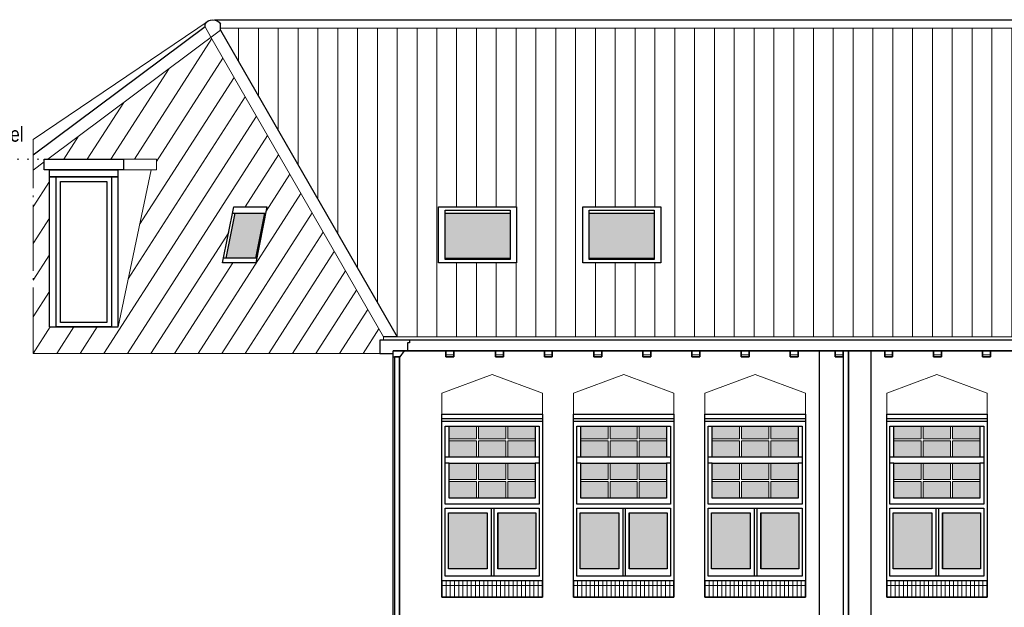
# Model space of a CAD drawing. Extents: x -59835 to 56084, y -767 to 223824.
# Tile 33 of 47: x -31650 to -16750, y 210952 to 219843. Entities that reach past the tile are written whole.
import ezdxf

# ---------------------------------------------------------------- set-up
doc = ezdxf.new("R2010")
doc.units = 0
doc.header["$MEASUREMENT"] = 0
doc.linetypes.add('DASHDOT', pattern=[1250, 1000, -112.5, 25, -112.5])
doc.linetypes.add('DOT', pattern=[150, 25, -125])
for name, color, linetype in [('102 - MAATVOERING', 7, 'Continuous'), ('21 - BUITENWANDEN', 92, 'Continuous'), ('27 - DAKEN', 92, 'Continuous'), ('31 - BUITENKOZIJNEN', 7, 'Continuous'), ('31.1 - ARCERING', 7, 'Continuous'), ('52 - AFVOERVOORZIENINGEN', 92, 'Continuous')]:
    doc.layers.add(name, color=color, linetype=linetype)

msp = doc.modelspace()

# ---------------------------------------------------------------- hatches: boundary and pattern name
at = {"layer": '27 - DAKEN', "linetype": 'Continuous', "lineweight": 13}
h = msp.add_hatch(dxfattribs=at)
h.set_pattern_fill("~A--G'$~", color=253, style=0, pattern_type=0)
h.set_pattern_definition([(90, (-25937.75, 215043), (-300, -1e-05), [])])
h.paths.add_polyline_path([(-25937.75, 215043), (-28609.625, 219685.9375), (-28609.625, 219713), (-24130, 219713), (-24130, 217013), (-25310, 217013), (-25310, 216163), (-24130, 216163), (-24130, 217013), (-24130, 219713), (-21950, 219713), (-21950, 217013), (-23130, 217013), (-23130, 216163), (-21950, 216163), (-21950, 217013), (-21950, 219713), (-15090, 219713), (-15090, 217013), (-16270, 217013), (-16270, 216163), (-15090, 216163), (-15090, 219713), (-5740, 219713), (-5740, 217013), (-6920, 217013), (-6920, 216163), (-5740, 216163), (-5740, 217013), (-5740, 219713), (940, 219713), (940, 217013), (-240, 217013), (-240, 216163), (940, 216163), (940, 217013), (940, 219713), (7770, 219713), (7770, 217013), (6590, 217013), (6590, 216163), (7770, 216163), (7770, 219713), (13890, 219713), (13890, 215043)])
h = msp.add_hatch(dxfattribs=at)
h.set_pattern_fill("~A--G'$~", color=253, style=0, pattern_type=0)
h.set_pattern_definition([(237.2823, (-31446, 214793), (252.403, -162.15), [])])
h.paths.add_polyline_path([(-31446, 214793), (-31446, 217566.9375), (-31280, 217690.9375), (-31280, 217573), (-31200, 217573), (-31200, 215193), (-30160, 215193), (-29662, 217573), (-29579, 217573), (-29579, 217733), (-31280, 217733), (-31280, 217573), (-31446, 217566.9375), (-28755.125, 219578), (-27279.125, 217013), (-28409, 217013), (-28579, 216163), (-28079, 216163), (-27909, 217013), (-27279.125, 217013), (-26145.375, 215043), (-26200, 215043), (-26200, 214793)])
at = {"layer": '31.1 - ARCERING', "linetype": 'Continuous', "lineweight": 5}
for points in [[(-28524.25, 216233), (-28388.25, 216913), (-27939, 216913), (-28075, 216233)], [(-28524.25, 216233), (-28388.25, 216913), (-27939, 216913), (-28075, 216233)], [(-25210, 216233), (-25210, 216913), (-24230, 216913), (-24230, 216233)], [(-25210, 216233), (-25210, 216913), (-24230, 216913), (-24230, 216233)], [(-23030, 216233), (-23030, 216913), (-22050, 216913), (-22050, 216233)], [(-23030, 216233), (-23030, 216913), (-22050, 216913), (-22050, 216233)], [(-25150, 213503), (-25150, 213693), (-24736.75, 213693), (-24736.75, 213503)], [(-25150, 213503), (-25150, 213693), (-24736.75, 213693), (-24736.75, 213503)], [(-24706.75, 213503), (-24706.75, 213693), (-24293.375, 213693), (-24293.375, 213503)], [(-24706.75, 213503), (-24706.75, 213693), (-24293.375, 213693), (-24293.375, 213503)], [(-24263.375, 213503), (-24263.375, 213693), (-23850, 213693), (-23850, 213503)], [(-24263.375, 213503), (-24263.375, 213693), (-23850, 213693), (-23850, 213503)], [(-23160, 213503), (-23160, 213693), (-22746.75, 213693), (-22746.75, 213503)], [(-23160, 213503), (-23160, 213693), (-22746.75, 213693), (-22746.75, 213503)], [(-22716.75, 213503), (-22716.75, 213693), (-22303.375, 213693), (-22303.375, 213503)], [(-22716.75, 213503), (-22716.75, 213693), (-22303.375, 213693), (-22303.375, 213503)], [(-22273.375, 213503), (-22273.375, 213693), (-21860, 213693), (-21860, 213503)], [(-22273.375, 213503), (-22273.375, 213693), (-21860, 213693), (-21860, 213503)], [(-21170, 213503), (-21170, 213693), (-20756.75, 213693), (-20756.75, 213503)], [(-21170, 213503), (-21170, 213693), (-20756.75, 213693), (-20756.75, 213503)], [(-20726.75, 213503), (-20726.75, 213693), (-20313.375, 213693), (-20313.375, 213503)], [(-20726.75, 213503), (-20726.75, 213693), (-20313.375, 213693), (-20313.375, 213503)], [(-20283.375, 213503), (-20283.375, 213693), (-19870, 213693), (-19870, 213503)], [(-20283.375, 213503), (-20283.375, 213693), (-19870, 213693), (-19870, 213503)], [(-18420, 213503), (-18420, 213693), (-18006.75, 213693), (-18006.75, 213503)], [(-18420, 213503), (-18420, 213693), (-18006.75, 213693), (-18006.75, 213503)], [(-17976.75, 213503), (-17976.75, 213693), (-17563.375, 213693), (-17563.375, 213503)], [(-17976.75, 213503), (-17976.75, 213693), (-17563.375, 213693), (-17563.375, 213503)], [(-17533.375, 213503), (-17533.375, 213693), (-17120, 213693), (-17120, 213503)], [(-17533.375, 213503), (-17533.375, 213693), (-17120, 213693), (-17120, 213503)], [(-25150, 213223), (-25150, 213473), (-24736.75, 213473), (-24736.75, 213223)], [(-25150, 213223), (-25150, 213473), (-24736.75, 213473), (-24736.75, 213223)], [(-24706.75, 213223), (-24706.75, 213473), (-24293.375, 213473), (-24293.375, 213223)], [(-24706.75, 213223), (-24706.75, 213473), (-24293.375, 213473), (-24293.375, 213223)], [(-24263.375, 213223), (-24263.375, 213473), (-23850.125, 213473), (-23850.125, 213223)], [(-24263.375, 213223), (-24263.375, 213473), (-23850.125, 213473), (-23850.125, 213223)], [(-23160, 213223), (-23160, 213473), (-22746.75, 213473), (-22746.75, 213223)], [(-23160, 213223), (-23160, 213473), (-22746.75, 213473), (-22746.75, 213223)], [(-22716.75, 213223), (-22716.75, 213473), (-22303.375, 213473), (-22303.375, 213223)], [(-22716.75, 213223), (-22716.75, 213473), (-22303.375, 213473), (-22303.375, 213223)], [(-22273.375, 213223), (-22273.375, 213473), (-21860.125, 213473), (-21860.125, 213223)], [(-22273.375, 213223), (-22273.375, 213473), (-21860.125, 213473), (-21860.125, 213223)], [(-21170, 213223), (-21170, 213473), (-20756.75, 213473), (-20756.75, 213223)], [(-21170, 213223), (-21170, 213473), (-20756.75, 213473), (-20756.75, 213223)], [(-20726.75, 213223), (-20726.75, 213473), (-20313.375, 213473), (-20313.375, 213223)], [(-20726.75, 213223), (-20726.75, 213473), (-20313.375, 213473), (-20313.375, 213223)], [(-20283.375, 213223), (-20283.375, 213473), (-19870.125, 213473), (-19870.125, 213223)], [(-20283.375, 213223), (-20283.375, 213473), (-19870.125, 213473), (-19870.125, 213223)], [(-18420, 213223), (-18420, 213473), (-18006.75, 213473), (-18006.75, 213223)], [(-18420, 213223), (-18420, 213473), (-18006.75, 213473), (-18006.75, 213223)], [(-17976.75, 213223), (-17976.75, 213473), (-17563.375, 213473), (-17563.375, 213223)], [(-17976.75, 213223), (-17976.75, 213473), (-17563.375, 213473), (-17563.375, 213223)], [(-17533.375, 213223), (-17533.375, 213473), (-17120.125, 213473), (-17120.125, 213223)], [(-17533.375, 213223), (-17533.375, 213473), (-17120.125, 213473), (-17120.125, 213223)], [(-25150, 212883), (-25150, 213133), (-24736.75, 213133), (-24736.75, 212883)], [(-25150, 212883), (-25150, 213133), (-24736.75, 213133), (-24736.75, 212883)], [(-24706.75, 212883), (-24706.75, 213133), (-24293.375, 213133), (-24293.375, 212883)], [(-24706.75, 212883), (-24706.75, 213133), (-24293.375, 213133), (-24293.375, 212883)], [(-24263.375, 212883), (-24263.375, 213133), (-23850, 213133), (-23850, 212883)], [(-24263.375, 212883), (-24263.375, 213133), (-23850, 213133), (-23850, 212883)], [(-23160, 212883), (-23160, 213133), (-22746.75, 213133), (-22746.75, 212883)], [(-23160, 212883), (-23160, 213133), (-22746.75, 213133), (-22746.75, 212883)], [(-22716.75, 212883), (-22716.75, 213133), (-22303.375, 213133), (-22303.375, 212883)], [(-22716.75, 212883), (-22716.75, 213133), (-22303.375, 213133), (-22303.375, 212883)], [(-22273.375, 212883), (-22273.375, 213133), (-21860, 213133), (-21860, 212883)], [(-22273.375, 212883), (-22273.375, 213133), (-21860, 213133), (-21860, 212883)], [(-21170, 212883), (-21170, 213133), (-20756.75, 213133), (-20756.75, 212883)], [(-21170, 212883), (-21170, 213133), (-20756.75, 213133), (-20756.75, 212883)], [(-20726.75, 212883), (-20726.75, 213133), (-20313.375, 213133), (-20313.375, 212883)], [(-20726.75, 212883), (-20726.75, 213133), (-20313.375, 213133), (-20313.375, 212883)], [(-20283.375, 212883), (-20283.375, 213133), (-19870, 213133), (-19870, 212883)], [(-20283.375, 212883), (-20283.375, 213133), (-19870, 213133), (-19870, 212883)], [(-18420, 212883), (-18420, 213133), (-18006.75, 213133), (-18006.75, 212883)], [(-18420, 212883), (-18420, 213133), (-18006.75, 213133), (-18006.75, 212883)], [(-17976.75, 212883), (-17976.75, 213133), (-17563.375, 213133), (-17563.375, 212883)], [(-17976.75, 212883), (-17976.75, 213133), (-17563.375, 213133), (-17563.375, 212883)], [(-17533.375, 212883), (-17533.375, 213133), (-17120, 213133), (-17120, 212883)], [(-17533.375, 212883), (-17533.375, 213133), (-17120, 213133), (-17120, 212883)], [(-25150, 212603), (-25150, 212853), (-24736.75, 212853), (-24736.75, 212603)], [(-25150, 212603), (-25150, 212853), (-24736.75, 212853), (-24736.75, 212603)], [(-24706.75, 212603), (-24706.75, 212853), (-24293.375, 212853), (-24293.375, 212603)], [(-24706.75, 212603), (-24706.75, 212853), (-24293.375, 212853), (-24293.375, 212603)], [(-24263.375, 212603), (-24263.375, 212853), (-23850.125, 212853), (-23850.125, 212603)], [(-24263.375, 212603), (-24263.375, 212853), (-23850.125, 212853), (-23850.125, 212603)], [(-23160, 212603), (-23160, 212853), (-22746.75, 212853), (-22746.75, 212603)], [(-23160, 212603), (-23160, 212853), (-22746.75, 212853), (-22746.75, 212603)], [(-22716.75, 212603), (-22716.75, 212853), (-22303.375, 212853), (-22303.375, 212603)], [(-22716.75, 212603), (-22716.75, 212853), (-22303.375, 212853), (-22303.375, 212603)], [(-22273.375, 212603), (-22273.375, 212853), (-21860.125, 212853), (-21860.125, 212603)], [(-22273.375, 212603), (-22273.375, 212853), (-21860.125, 212853), (-21860.125, 212603)], [(-21170, 212603), (-21170, 212853), (-20756.75, 212853), (-20756.75, 212603)], [(-21170, 212603), (-21170, 212853), (-20756.75, 212853), (-20756.75, 212603)], [(-20726.75, 212603), (-20726.75, 212853), (-20313.375, 212853), (-20313.375, 212603)], [(-20726.75, 212603), (-20726.75, 212853), (-20313.375, 212853), (-20313.375, 212603)], [(-20283.375, 212603), (-20283.375, 212853), (-19870.125, 212853), (-19870.125, 212603)], [(-20283.375, 212603), (-20283.375, 212853), (-19870.125, 212853), (-19870.125, 212603)], [(-18420, 212603), (-18420, 212853), (-18006.75, 212853), (-18006.75, 212603)], [(-18420, 212603), (-18420, 212853), (-18006.75, 212853), (-18006.75, 212603)], [(-17976.75, 212603), (-17976.75, 212853), (-17563.375, 212853), (-17563.375, 212603)], [(-17976.75, 212603), (-17976.75, 212853), (-17563.375, 212853), (-17563.375, 212603)], [(-17533.375, 212603), (-17533.375, 212853), (-17120.125, 212853), (-17120.125, 212603)], [(-17533.375, 212603), (-17533.375, 212853), (-17120.125, 212853), (-17120.125, 212603)], [(-25160, 211533), (-25160, 212383), (-24575, 212383), (-24575, 211533)], [(-25160, 211533), (-25160, 212383), (-24575, 212383), (-24575, 211533)], [(-24415, 211533), (-24415, 212383), (-23840, 212383), (-23840, 211533)], [(-24415, 211533), (-24415, 212383), (-23840, 212383), (-23840, 211533)], [(-23170, 211533), (-23170, 212383), (-22585, 212383), (-22585, 211533)], [(-23170, 211533), (-23170, 212383), (-22585, 212383), (-22585, 211533)], [(-22425, 211533), (-22425, 212383), (-21850, 212383), (-21850, 211533)], [(-22425, 211533), (-22425, 212383), (-21850, 212383), (-21850, 211533)], [(-21180, 211533), (-21180, 212383), (-20595, 212383), (-20595, 211533)], [(-21180, 211533), (-21180, 212383), (-20595, 212383), (-20595, 211533)], [(-20435, 211533), (-20435, 212383), (-19860, 212383), (-19860, 211533)], [(-20435, 211533), (-20435, 212383), (-19860, 212383), (-19860, 211533)], [(-18430, 211533), (-18430, 212383), (-17845, 212383), (-17845, 211533)], [(-18430, 211533), (-18430, 212383), (-17845, 212383), (-17845, 211533)], [(-17685, 211533), (-17685, 212383), (-17110, 212383), (-17110, 211533)], [(-17685, 211533), (-17685, 212383), (-17110, 212383), (-17110, 211533)]]:
    msp.add_hatch(color=253, dxfattribs=at).paths.add_polyline_path(points)

# ---------------------------------------------------------------- linework, layer by layer
at = {"layer": '102 - MAATVOERING', "color": 8, "linetype": 'DOT', "lineweight": 5}
msp.add_lwpolyline([(-34236, 217733), (-31280, 217733)], dxfattribs=at)
at = {"layer": '21 - BUITENWANDEN', "color": 92, "linetype": 'Continuous', "lineweight": 25}
for points in [[(-31200, 215193), (-31200, 217573)], [(-31200, 217573), (-30160, 217573)], [(-30160, 215193), (-30160, 217573)], [(-31200, 217463), (-30160, 217463)], [(-31200, 215193), (-30160, 215193), (-30160, 217463), (-31200, 217463)], [(-31200, 215193), (-30160, 215193)], [(-26000, 206203), (-26000, 214833)], [(-25200, 214833), (-26000, 214833)], [(-25080, 214833), (-25080, 214743), (-25200, 214743), (-25200, 214833)], [(-24450, 214833), (-25080, 214833)], [(-24330, 214833), (-24330, 214743), (-24450, 214743), (-24450, 214833)], [(-23710, 214833), (-24330, 214833)], [(-23590, 214833), (-23590, 214743), (-23710, 214743), (-23710, 214833)], [(-22960, 214833), (-23590, 214833)], [(-22840, 214833), (-22840, 214743), (-22960, 214743), (-22960, 214833)], [(-22220, 214833), (-22840, 214833)], [(-22100, 214833), (-22100, 214743), (-22220, 214743), (-22220, 214833)], [(-21480, 214833), (-22100, 214833)], [(-21360, 214833), (-21360, 214743), (-21480, 214743), (-21480, 214833)], [(-20730, 214833), (-21360, 214833)], [(-20610, 214833), (-20610, 214743), (-20730, 214743), (-20730, 214833)], [(-19990, 214833), (-20610, 214833)], [(-19870, 214833), (-19870, 214743), (-19990, 214743), (-19990, 214833)], [(-19310, 214833), (-19870, 214833)], [(-19550, 214833), (-19550, 206203)], [(-19190, 214833), (-19190, 214743), (-19310, 214743), (-19310, 214833)], [(-18560, 214833), (-19190, 214833)], [(-18770, 214833), (-18770, 206203)], [(-18440, 214833), (-18440, 214743), (-18560, 214743), (-18560, 214833)], [(-17820, 214833), (-18440, 214833)], [(-17700, 214833), (-17700, 214743), (-17820, 214743), (-17820, 214833)], [(-17080, 214833), (-17700, 214833)], [(-16960, 214833), (-16960, 214743), (-17080, 214743), (-17080, 214833)], [(-16340, 214833), (-16960, 214833)]]:
    msp.add_lwpolyline(points, dxfattribs=at)
at = {"layer": '21 - BUITENWANDEN', "color": 5, "linetype": 'Continuous', "lineweight": 5}
for points in [[(-19190, 214833), (-19190, 206393)], [(-19110, 214833), (-19110, 206393)], [(-24500, 214473), (-25260, 214193)], [(-24500, 214473), (-23740, 214193)], [(-22510, 214473), (-23270, 214193)], [(-22510, 214473), (-21750, 214193)], [(-20520, 214473), (-21280, 214193)], [(-20520, 214473), (-19760, 214193)], [(-17770, 214473), (-18530, 214193)], [(-17770, 214473), (-17010, 214193)], [(-25260, 213873), (-25260, 214193)], [(-23740, 213873), (-23740, 214193)], [(-23270, 213873), (-23270, 214193)], [(-21750, 213873), (-21750, 214193)], [(-21280, 213873), (-21280, 214193)], [(-19760, 213873), (-19760, 214193)], [(-18530, 213873), (-18530, 214193)], [(-17010, 213873), (-17010, 214193)]]:
    msp.add_lwpolyline(points, dxfattribs=at)
at = {"layer": '21 - BUITENWANDEN', "color": 92, "linetype": 'Continuous', "lineweight": 25}
for points in [[(-25260, 211103), (-25260, 213873), (-23740, 213873), (-23740, 211103)], [(-23270, 211103), (-23270, 213873), (-21750, 213873), (-21750, 211103)], [(-21280, 211103), (-21280, 213873), (-19760, 213873), (-19760, 211103)], [(-18530, 211103), (-18530, 213873), (-17010, 213873), (-17010, 211103)]]:
    msp.add_lwpolyline(points, close=True, dxfattribs=at)
at = {"layer": '27 - DAKEN', "color": 5, "linetype": 'Continuous', "lineweight": 5}
for points in [[(-28783, 219831.25), (-31446, 218030.8125)], [(-28609.625, 219685.9375), (-31223.75, 217733)], [(-28755.125, 219578), (-28845.5, 219735.0625)], [(-28609.625, 219713), (13890, 219713)], [(-28755.125, 219578), (-26145.375, 215043)], [(-31280, 217690.9375), (-31446, 217566.9375)], [(-30080, 217733), (-29579, 217733), (-29579, 217573), (-30080, 217573)], [(-30160, 215193), (-31200, 215193), (-31200, 217573)], [(-29662, 217573), (-30160, 215193)], [(-26200, 214793), (-26200, 214993), (-26145.375, 214993), (-26145.375, 215043)], [(-25937.75, 215043), (13890, 215043)], [(-26200, 214793), (-31446, 214793)]]:
    msp.add_lwpolyline(points, dxfattribs=at)
at = {"layer": '27 - DAKEN', "color": 92, "linetype": 'Continuous', "lineweight": 25}
msp.add_lwpolyline([(-28845.5, 219775.0625, -0.5761491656), (-28609.75, 219775.0156)], format="xyb", dxfattribs=at)
for points in [[(-28845.5, 219735.0625), (-28845.5, 219775.0625)], [(-28700, 219843), (13890, 219843)], [(-28609.625, 219685.9375), (-28609.625, 219775.0625)], [(-28845.5, 219735.0625), (-31446, 217791)], [(-28609.625, 219685.9375), (-25937.75, 215043)], [(-25937.75, 215043), (-26145.375, 215043)]]:
    msp.add_lwpolyline(points, dxfattribs=at)
at = {"layer": '27 - DAKEN', "color": 213, "linetype": 'DASHDOT', "lineweight": 13}
msp.add_lwpolyline([(-31446, 214793), (-31446, 218030.8125)], dxfattribs=at)
at = {"layer": '27 - DAKEN', "color": 92, "linetype": 'Continuous', "lineweight": 25}
msp.add_lwpolyline([(-31280, 217573), (-31280, 217733), (-30080, 217733), (-30080, 217573)], close=True, dxfattribs=at)
at = {"layer": '31 - BUITENKOZIJNEN', "color": 92, "linetype": 'Continuous', "lineweight": 25}
for points in [[(-31100, 215193), (-31100, 217463), (-30260, 217463), (-30260, 215193)], [(-31030, 215263), (-31030, 217393), (-30330, 217393), (-30330, 215263)], [(-28579, 216163), (-28409, 217013), (-27909, 217013), (-28079, 216163)], [(-25310, 216163), (-25310, 217013), (-24130, 217013), (-24130, 216163)], [(-25210, 216213), (-25210, 216963), (-24230, 216963), (-24230, 216213)], [(-23130, 216163), (-23130, 217013), (-21950, 217013), (-21950, 216163)], [(-23030, 216213), (-23030, 216963), (-22050, 216963), (-22050, 216213)], [(-25260, 211353), (-25260, 213873), (-23740, 213873), (-23740, 211353)], [(-23270, 211353), (-23270, 213873), (-21750, 213873), (-21750, 211353)], [(-21280, 211353), (-21280, 213873), (-19760, 213873), (-19760, 211353)], [(-18530, 211353), (-18530, 213873), (-17010, 213873), (-17010, 211353)], [(-25210, 212513), (-25210, 213693), (-23790, 213693), (-23790, 212513)], [(-25150, 213223), (-25150, 213693), (-23850, 213693), (-23850, 213223)], [(-23220, 212513), (-23220, 213693), (-21800, 213693), (-21800, 212513)], [(-23160, 213223), (-23160, 213693), (-21860, 213693), (-21860, 213223)], [(-21230, 212513), (-21230, 213693), (-19810, 213693), (-19810, 212513)], [(-21170, 213223), (-21170, 213693), (-19870, 213693), (-19870, 213223)], [(-18480, 212513), (-18480, 213693), (-17060, 213693), (-17060, 212513)], [(-18420, 213223), (-18420, 213693), (-17120, 213693), (-17120, 213223)], [(-25150, 212603), (-25150, 213133), (-23850, 213133), (-23850, 212603)], [(-23160, 212603), (-23160, 213133), (-21860, 213133), (-21860, 212603)], [(-21170, 212603), (-21170, 213133), (-19870, 213133), (-19870, 212603)], [(-18420, 212603), (-18420, 213133), (-17120, 213133), (-17120, 212603)], [(-25210, 211423), (-25210, 212453), (-23790, 212453), (-23790, 211423)], [(-25160, 211533), (-25160, 212383), (-24575, 212383), (-24575, 211533)], [(-24415, 212383), (-23840, 212383), (-23840, 211533), (-24415, 211533)], [(-23220, 211423), (-23220, 212453), (-21800, 212453), (-21800, 211423)], [(-23170, 211533), (-23170, 212383), (-22585, 212383), (-22585, 211533)], [(-22425, 212383), (-21850, 212383), (-21850, 211533), (-22425, 211533)], [(-21230, 211423), (-21230, 212453), (-19810, 212453), (-19810, 211423)], [(-21180, 211533), (-21180, 212383), (-20595, 212383), (-20595, 211533)], [(-20435, 212383), (-19860, 212383), (-19860, 211533), (-20435, 211533)], [(-18480, 211423), (-18480, 212453), (-17060, 212453), (-17060, 211423)], [(-18430, 211533), (-18430, 212383), (-17845, 212383), (-17845, 211533)], [(-17685, 212383), (-17110, 212383), (-17110, 211533), (-17685, 211533)]]:
    msp.add_lwpolyline(points, close=True, dxfattribs=at)
for points in [[(-28579, 216163), (-28409, 217013)], [(-28409, 217013), (-27909, 217013), (-28079, 216163)], [(-28524.25, 216233), (-28388.25, 216913)], [(-28429, 216913), (-27929, 216913)], [(-28075, 216233), (-27939, 216913)], [(-25210, 216913), (-24230, 216913)], [(-23030, 216913), (-22050, 216913)], [(-28065, 216233), (-28565, 216233)], [(-25210, 216233), (-24230, 216233)], [(-23030, 216233), (-22050, 216233)], [(-28079, 216163), (-28579, 216163)], [(-23740, 213803), (-25260, 213803)], [(-23740, 213763), (-25260, 213763)], [(-21750, 213803), (-23270, 213803)], [(-21750, 213763), (-23270, 213763)], [(-19760, 213803), (-21280, 213803)], [(-19760, 213763), (-21280, 213763)], [(-17010, 213803), (-18530, 213803)], [(-17010, 213763), (-18530, 213763)], [(-25150, 213223), (-25210, 213223)], [(-23790, 213223), (-23850, 213223)], [(-23160, 213223), (-23220, 213223)], [(-21800, 213223), (-21860, 213223)], [(-21170, 213223), (-21230, 213223)], [(-19810, 213223), (-19870, 213223)], [(-18420, 213223), (-18480, 213223)], [(-17060, 213223), (-17120, 213223)], [(-25150, 213133), (-25210, 213133)], [(-23790, 213133), (-23850, 213133)], [(-23160, 213133), (-23220, 213133)], [(-21800, 213133), (-21860, 213133)], [(-21170, 213133), (-21230, 213133)], [(-19810, 213133), (-19870, 213133)], [(-18420, 213133), (-18480, 213133)], [(-17060, 213133), (-17120, 213133)], [(-24575, 212383), (-24575, 211533)], [(-24515, 212453), (-24515, 211423)], [(-24475, 212453), (-24475, 211423)], [(-24415, 212383), (-24415, 211533)], [(-22585, 212383), (-22585, 211533)], [(-22525, 212453), (-22525, 211423)], [(-22485, 212453), (-22485, 211423)], [(-22425, 212383), (-22425, 211533)], [(-20595, 212383), (-20595, 211533)], [(-20535, 212453), (-20535, 211423)], [(-20495, 212453), (-20495, 211423)], [(-20435, 212383), (-20435, 211533)], [(-17845, 212383), (-17845, 211533)], [(-17785, 212453), (-17785, 211423)], [(-17745, 212453), (-17745, 211423)], [(-17685, 212383), (-17685, 211533)], [(-25260, 211353), (-25260, 211103), (-23740, 211103), (-23740, 211353)], [(-23270, 211353), (-23270, 211103), (-21750, 211103), (-21750, 211353)], [(-21280, 211353), (-21280, 211103), (-19760, 211103), (-19760, 211353)], [(-18530, 211353), (-18530, 211103), (-17010, 211103), (-17010, 211353)]]:
    msp.add_lwpolyline(points, dxfattribs=at)
at = {"layer": '31 - BUITENKOZIJNEN', "color": 5, "linetype": 'Continuous', "lineweight": 5}
for points in [[(-24736.75, 213503), (-24736.75, 213693)], [(-24706.75, 213503), (-24706.75, 213693)], [(-24293.375, 213503), (-24293.375, 213693)], [(-24263.375, 213503), (-24263.375, 213693)], [(-22746.75, 213503), (-22746.75, 213693)], [(-22716.75, 213503), (-22716.75, 213693)], [(-22303.375, 213503), (-22303.375, 213693)], [(-22273.375, 213503), (-22273.375, 213693)], [(-20756.75, 213503), (-20756.75, 213693)], [(-20726.75, 213503), (-20726.75, 213693)], [(-20313.375, 213503), (-20313.375, 213693)], [(-20283.375, 213503), (-20283.375, 213693)], [(-18006.75, 213503), (-18006.75, 213693)], [(-17976.75, 213503), (-17976.75, 213693)], [(-17563.375, 213503), (-17563.375, 213693)], [(-17533.375, 213503), (-17533.375, 213693)], [(-24736.75, 213503), (-25150, 213503)], [(-24736.75, 213473), (-25150, 213473)], [(-24736.75, 213223), (-24736.75, 213473)], [(-24706.75, 213503), (-24293.375, 213503)], [(-24706.75, 213223), (-24706.75, 213473)], [(-24706.75, 213473), (-24293.375, 213473)], [(-24293.375, 213223), (-24293.375, 213473)], [(-23850.125, 213503), (-24263.375, 213503)], [(-24263.375, 213223), (-24263.375, 213473)], [(-23850.125, 213473), (-24263.375, 213473)], [(-22746.75, 213503), (-23160, 213503)], [(-22746.75, 213473), (-23160, 213473)], [(-22746.75, 213223), (-22746.75, 213473)], [(-22716.75, 213503), (-22303.375, 213503)], [(-22716.75, 213223), (-22716.75, 213473)], [(-22716.75, 213473), (-22303.375, 213473)], [(-22303.375, 213223), (-22303.375, 213473)], [(-21860.125, 213503), (-22273.375, 213503)], [(-22273.375, 213223), (-22273.375, 213473)], [(-21860.125, 213473), (-22273.375, 213473)], [(-20756.75, 213503), (-21170, 213503)], [(-20756.75, 213473), (-21170, 213473)], [(-20756.75, 213223), (-20756.75, 213473)], [(-20726.75, 213503), (-20313.375, 213503)], [(-20726.75, 213223), (-20726.75, 213473)], [(-20726.75, 213473), (-20313.375, 213473)], [(-20313.375, 213223), (-20313.375, 213473)], [(-19870.125, 213503), (-20283.375, 213503)], [(-20283.375, 213223), (-20283.375, 213473)], [(-19870.125, 213473), (-20283.375, 213473)], [(-18006.75, 213503), (-18420, 213503)], [(-18006.75, 213473), (-18420, 213473)], [(-18006.75, 213223), (-18006.75, 213473)], [(-17976.75, 213503), (-17563.375, 213503)], [(-17976.75, 213223), (-17976.75, 213473)], [(-17976.75, 213473), (-17563.375, 213473)], [(-17563.375, 213223), (-17563.375, 213473)], [(-17120.125, 213503), (-17533.375, 213503)], [(-17533.375, 213223), (-17533.375, 213473)], [(-17120.125, 213473), (-17533.375, 213473)], [(-24736.75, 212883), (-24736.75, 213133)], [(-24706.75, 212883), (-24706.75, 213133)], [(-24293.375, 212883), (-24293.375, 213133)], [(-24263.375, 212883), (-24263.375, 213133)], [(-22746.75, 212883), (-22746.75, 213133)], [(-22716.75, 212883), (-22716.75, 213133)], [(-22303.375, 212883), (-22303.375, 213133)], [(-22273.375, 212883), (-22273.375, 213133)], [(-20756.75, 212883), (-20756.75, 213133)], [(-20726.75, 212883), (-20726.75, 213133)], [(-20313.375, 212883), (-20313.375, 213133)], [(-20283.375, 212883), (-20283.375, 213133)], [(-18006.75, 212883), (-18006.75, 213133)], [(-17976.75, 212883), (-17976.75, 213133)], [(-17563.375, 212883), (-17563.375, 213133)], [(-17533.375, 212883), (-17533.375, 213133)], [(-24736.75, 212883), (-25150, 212883)], [(-24736.75, 212853), (-25150, 212853)], [(-24736.75, 212613), (-24736.75, 212853)], [(-24706.75, 212883), (-24293.375, 212883)], [(-24706.75, 212603), (-24706.75, 212853)], [(-24706.75, 212853), (-24293.375, 212853)], [(-24293.375, 212603), (-24293.375, 212853)], [(-23850.125, 212883), (-24263.375, 212883)], [(-24263.375, 212603), (-24263.375, 212853)], [(-23850.125, 212853), (-24263.375, 212853)], [(-22746.75, 212883), (-23160, 212883)], [(-22746.75, 212853), (-23160, 212853)], [(-22746.75, 212613), (-22746.75, 212853)], [(-22716.75, 212883), (-22303.375, 212883)], [(-22716.75, 212603), (-22716.75, 212853)], [(-22716.75, 212853), (-22303.375, 212853)], [(-22303.375, 212603), (-22303.375, 212853)], [(-21860.125, 212883), (-22273.375, 212883)], [(-22273.375, 212603), (-22273.375, 212853)], [(-21860.125, 212853), (-22273.375, 212853)], [(-20756.75, 212883), (-21170, 212883)], [(-20756.75, 212853), (-21170, 212853)], [(-20756.75, 212613), (-20756.75, 212853)], [(-20726.75, 212883), (-20313.375, 212883)], [(-20726.75, 212603), (-20726.75, 212853)], [(-20726.75, 212853), (-20313.375, 212853)], [(-20313.375, 212603), (-20313.375, 212853)], [(-19870.125, 212883), (-20283.375, 212883)], [(-20283.375, 212603), (-20283.375, 212853)], [(-19870.125, 212853), (-20283.375, 212853)], [(-18006.75, 212883), (-18420, 212883)], [(-18006.75, 212853), (-18420, 212853)], [(-18006.75, 212613), (-18006.75, 212853)], [(-17976.75, 212883), (-17563.375, 212883)], [(-17976.75, 212603), (-17976.75, 212853)], [(-17976.75, 212853), (-17563.375, 212853)], [(-17563.375, 212603), (-17563.375, 212853)], [(-17120.125, 212883), (-17533.375, 212883)], [(-17533.375, 212603), (-17533.375, 212853)], [(-17120.125, 212853), (-17533.375, 212853)], [(-25260, 211283), (-23740, 211283)], [(-25196.75, 211103), (-25196.75, 211353)], [(-25133.375, 211103), (-25133.375, 211353)], [(-25070.125, 211103), (-25070.125, 211353)], [(-25006.75, 211103), (-25006.75, 211353)], [(-24943.5, 211103), (-24943.5, 211353)], [(-24880.125, 211103), (-24880.125, 211353)], [(-24816.875, 211103), (-24816.875, 211353)], [(-24753.5, 211103), (-24753.5, 211353)], [(-24690.25, 211103), (-24690.25, 211353)], [(-24626.875, 211103), (-24626.875, 211353)], [(-24563.625, 211103), (-24563.625, 211353)], [(-24500.25, 211103), (-24500.25, 211353)], [(-24437, 211103), (-24437, 211353)], [(-24373.625, 211103), (-24373.625, 211353)], [(-24310.375, 211103), (-24310.375, 211353)], [(-24247, 211103), (-24247, 211353)], [(-24183.75, 211103), (-24183.75, 211353)], [(-24120.375, 211103), (-24120.375, 211353)], [(-24057.125, 211103), (-24057.125, 211353)], [(-23993.75, 211103), (-23993.75, 211353)], [(-23930.5, 211103), (-23930.5, 211353)], [(-23867.125, 211103), (-23867.125, 211353)], [(-23803.875, 211103), (-23803.875, 211353)], [(-23270, 211283), (-21750, 211283)], [(-23206.75, 211103), (-23206.75, 211353)], [(-23143.375, 211103), (-23143.375, 211353)], [(-23080.125, 211103), (-23080.125, 211353)], [(-23016.75, 211103), (-23016.75, 211353)], [(-22953.5, 211103), (-22953.5, 211353)], [(-22890.125, 211103), (-22890.125, 211353)], [(-22826.875, 211103), (-22826.875, 211353)], [(-22763.5, 211103), (-22763.5, 211353)], [(-22700.25, 211103), (-22700.25, 211353)], [(-22636.875, 211103), (-22636.875, 211353)], [(-22573.625, 211103), (-22573.625, 211353)], [(-22510.25, 211103), (-22510.25, 211353)], [(-22447, 211103), (-22447, 211353)], [(-22383.625, 211103), (-22383.625, 211353)], [(-22320.375, 211103), (-22320.375, 211353)], [(-22257, 211103), (-22257, 211353)], [(-22193.75, 211103), (-22193.75, 211353)], [(-22130.375, 211103), (-22130.375, 211353)], [(-22067.125, 211103), (-22067.125, 211353)], [(-22003.75, 211103), (-22003.75, 211353)], [(-21940.5, 211103), (-21940.5, 211353)], [(-21877.125, 211103), (-21877.125, 211353)], [(-21813.875, 211103), (-21813.875, 211353)], [(-21280, 211283), (-19760, 211283)], [(-21216.75, 211103), (-21216.75, 211353)], [(-21153.375, 211103), (-21153.375, 211353)], [(-21090.125, 211103), (-21090.125, 211353)], [(-21026.75, 211103), (-21026.75, 211353)], [(-20963.5, 211103), (-20963.5, 211353)], [(-20900.125, 211103), (-20900.125, 211353)], [(-20836.875, 211103), (-20836.875, 211353)], [(-20773.5, 211103), (-20773.5, 211353)], [(-20710.25, 211103), (-20710.25, 211353)], [(-20646.875, 211103), (-20646.875, 211353)], [(-20583.625, 211103), (-20583.625, 211353)], [(-20520.25, 211103), (-20520.25, 211353)], [(-20457, 211103), (-20457, 211353)], [(-20393.625, 211103), (-20393.625, 211353)], [(-20330.375, 211103), (-20330.375, 211353)], [(-20267, 211103), (-20267, 211353)], [(-20203.75, 211103), (-20203.75, 211353)], [(-20140.375, 211103), (-20140.375, 211353)], [(-20077.125, 211103), (-20077.125, 211353)], [(-20013.75, 211103), (-20013.75, 211353)], [(-19950.5, 211103), (-19950.5, 211353)], [(-19887.125, 211103), (-19887.125, 211353)], [(-19823.875, 211103), (-19823.875, 211353)], [(-18530, 211283), (-17010, 211283)], [(-18466.75, 211103), (-18466.75, 211353)], [(-18403.375, 211103), (-18403.375, 211353)], [(-18340.125, 211103), (-18340.125, 211353)], [(-18276.75, 211103), (-18276.75, 211353)], [(-18213.5, 211103), (-18213.5, 211353)], [(-18150.125, 211103), (-18150.125, 211353)], [(-18086.875, 211103), (-18086.875, 211353)], [(-18023.5, 211103), (-18023.5, 211353)], [(-17960.25, 211103), (-17960.25, 211353)], [(-17896.875, 211103), (-17896.875, 211353)], [(-17833.625, 211103), (-17833.625, 211353)], [(-17770.25, 211103), (-17770.25, 211353)], [(-17707, 211103), (-17707, 211353)], [(-17643.625, 211103), (-17643.625, 211353)], [(-17580.375, 211103), (-17580.375, 211353)], [(-17517, 211103), (-17517, 211353)], [(-17453.75, 211103), (-17453.75, 211353)], [(-17390.375, 211103), (-17390.375, 211353)], [(-17327.125, 211103), (-17327.125, 211353)], [(-17263.75, 211103), (-17263.75, 211353)], [(-17200.5, 211103), (-17200.5, 211353)], [(-17137.125, 211103), (-17137.125, 211353)], [(-17073.875, 211103), (-17073.875, 211353)]]:
    msp.add_lwpolyline(points, dxfattribs=at)
at = {"layer": '52 - AFVOERVOORZIENINGEN', "color": 92, "linetype": 'Continuous', "lineweight": 25}
for points in [[(-25750, 214993), (-26200, 214993)], [(-26200, 214993), (-26200, 214793), (-26000, 214793), (-26000, 214833), (-25780, 214833)], [(13890, 214993), (-25750, 214993), (-25750, 214953), (-25780, 214953), (-25780, 214833), (-26000, 214833)], [(-26000, 214743), (-25890, 214743), (-25825, 214833)], [(-26000, 214743), (-26000, 214833)], [(-25980, 214743), (-25980, 206203)], [(-25900, 206203), (-25900, 214743), (-25980, 214743), (-25980, 206203)], [(-25900, 214743), (-25900, 206203)], [(-25780, 214833), (13890, 214833)], [(-19190, 214833), (-19190, 206393)], [(-19110, 214833), (-19110, 206393)]]:
    msp.add_lwpolyline(points, dxfattribs=at)
for points in [[(-25080, 214833), (-25200, 214833), (-25200, 214743), (-25080, 214743)], [(-24330, 214833), (-24450, 214833), (-24450, 214743), (-24330, 214743)], [(-23590, 214833), (-23710, 214833), (-23710, 214743), (-23590, 214743)], [(-22840, 214833), (-22960, 214833), (-22960, 214743), (-22840, 214743)], [(-22100, 214833), (-22220, 214833), (-22220, 214743), (-22100, 214743)], [(-21360, 214833), (-21480, 214833), (-21480, 214743), (-21360, 214743)], [(-20610, 214833), (-20730, 214833), (-20730, 214743), (-20610, 214743)], [(-19870, 214833), (-19990, 214833), (-19990, 214743), (-19870, 214743)], [(-19190, 214833), (-19310, 214833), (-19310, 214743), (-19190, 214743)], [(-19110, 206393), (-19110, 214833), (-19190, 214833), (-19190, 206393)], [(-18440, 214833), (-18560, 214833), (-18560, 214743), (-18440, 214743)], [(-17700, 214833), (-17820, 214833), (-17820, 214743), (-17700, 214743)], [(-16960, 214833), (-17080, 214833), (-17080, 214743), (-16960, 214743)]]:
    msp.add_lwpolyline(points, close=True, dxfattribs=at)
at = {"layer": '52 - AFVOERVOORZIENINGEN', "color": 5, "linetype": 'Continuous', "lineweight": 5}
for points in [[(-25080, 214773), (-25200, 214773)], [(-24330, 214773), (-24450, 214773)], [(-23590, 214773), (-23710, 214773)], [(-22840, 214773), (-22960, 214773)], [(-22100, 214773), (-22220, 214773)], [(-21360, 214773), (-21480, 214773)], [(-20610, 214773), (-20730, 214773)], [(-19870, 214773), (-19990, 214773)], [(-19190, 214773), (-19310, 214773)], [(-18440, 214773), (-18560, 214773)], [(-17700, 214773), (-17820, 214773)], [(-16960, 214773), (-17080, 214773)]]:
    msp.add_lwpolyline(points, dxfattribs=at)

# ---------------------------------------------------------------- texts
at = {"layer": '102 - MAATVOERING', "color": 7, "linetype": 'Continuous', "lineweight": 0, "insert": (-33111, 217929.25), "char_height": 224.999994, "attachment_point": 7, "line_spacing_factor": 0.8}
msp.add_mtext('{\\fArial Narrow|b0|i0|c12|p0;b.k. dakkapel}', dxfattribs=at)

doc.saveas('drawing.dxf')
